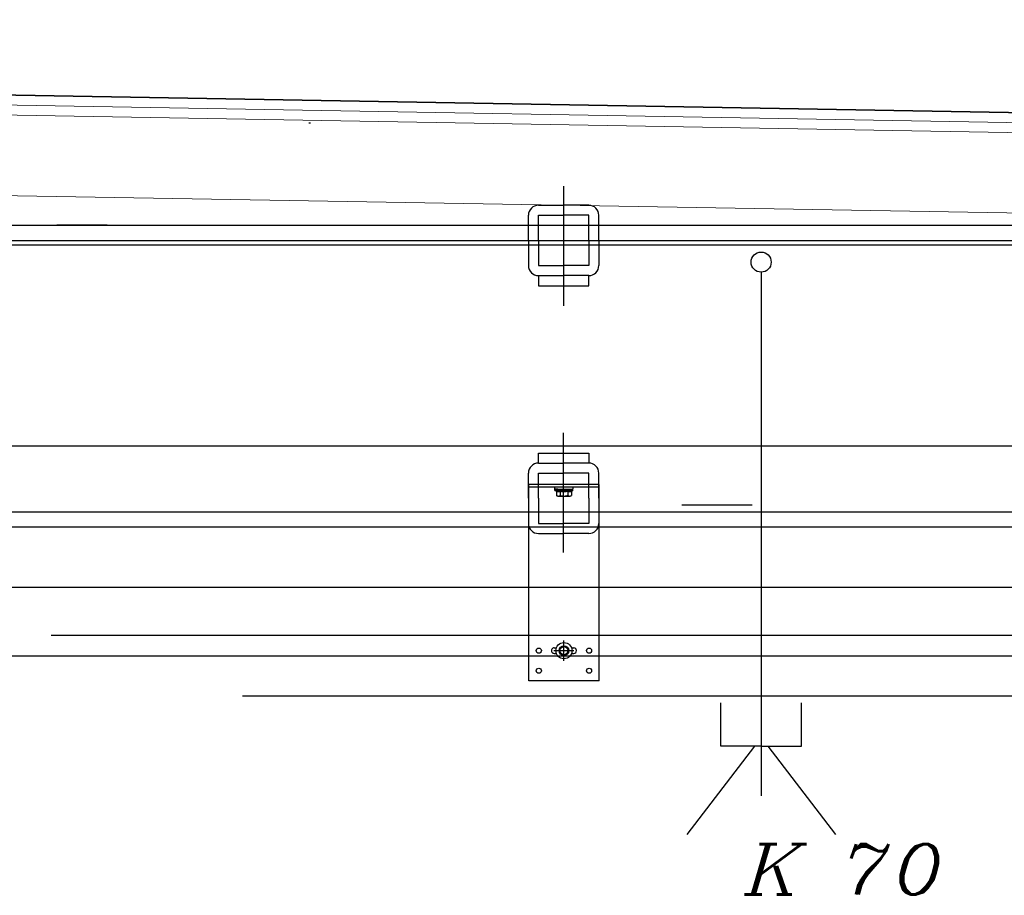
# Model space of a CAD drawing. Header units: millimetres. Extents: x -74 to 79, y 0 to 54.
# Tile 16 of 164: x -69.614 to -68.635, y 14.759 to 15.629. Entities that reach past the tile are written whole.
import ezdxf

# ---------------------------------------------------------------- set-up
doc = ezdxf.new("R2010")
doc.units = ezdxf.units.MM
doc.linetypes.add('DASHDOT', pattern=[1, 0.5, -0.25, 0, -0.25])
doc.linetypes.add('HIDDENX2', pattern=[0.75, 0.5, -0.25])
for name, color, linetype, lineweight in [('01_NeubauBemaßung', 7, 'Continuous', 20), ('1-0', 7, 'Continuous', 20), ('Alu-0.5', 7, 'Continuous', 20), ('Bemaßung 1_100', 7, 'Continuous', 20)]:
    doc.layers.add(name, color=color, linetype=linetype, lineweight=lineweight)
doc.styles.add('Italic', font='Italic', dxfattribs={"width": 1.15})

msp = doc.modelspace()

# ---------------------------------------------------------------- linework, layer by layer
at = {"layer": '01_NeubauBemaßung', "color": 3, "linetype": 'Continuous', "lineweight": 25}
for p, q in [((-69.326014, 15.5268767), (-69.324414, 15.5268767)), ((-69.1075129, 15.056865), (-69.1075129, 15.1671119)), ((-69.0375128, 15.1671119), (-69.1075129, 15.1671119)), ((-69.1075129, 15.1646119), (-69.0375128, 15.1646119)), ((-69.0375128, 15.056865), (-69.0375128, 15.1671119)), ((-68.9552317, 15.146865), (-68.8852317, 15.146865)), ((-69.1075129, 14.971865), (-69.1075129, 15.056865)), ((-69.0375128, 14.971865), (-69.0375128, 15.056865)), ((-69.0822628, 15.004615), (-69.0800479, 15.004615)), ((-69.0822628, 14.999115), (-69.0800479, 14.999115)), ((-69.0649778, 15.004615), (-69.0627628, 15.004615)), ((-69.0649778, 14.999115), (-69.0627628, 14.999115)), ((-73.9506828, 14.9968649), (-68.1038136, 14.9968468)), ((-69.0375128, 14.971865), (-69.1075129, 14.971865)), ((-69.3919732, 14.9568611), (-68.0861841, 14.9569045))]:
    msp.add_line(p, q, dxfattribs=at)
at = {"layer": '01_NeubauBemaßung', "color": 3, "linetype": 'HIDDENX2', "lineweight": 25, "ltscale": 0.5}
for p, q in [((-69.0816313, 15.1628083), (-69.0816313, 15.1644115)), ((-69.0633944, 15.1628083), (-69.0633944, 15.1644115)), ((-69.0815129, 15.1626079), (-69.0635129, 15.1626079)), ((-69.0815129, 15.1611079), (-69.0815129, 15.1626079)), ((-69.0815129, 15.1611079), (-69.0635129, 15.1611079)), ((-69.0815129, 15.1611079), (-69.0800184, 15.160533)), ((-69.0785384, 15.1626079), (-69.0814309, 15.1626079)), ((-69.0800184, 15.160533), (-69.0800184, 15.1561079)), ((-69.0785384, 15.1626079), (-69.0664873, 15.1626079)), ((-69.078142, 15.1556079), (-69.0762656, 15.1556079)), ((-69.0762656, 15.160533), (-69.0762656, 15.1561079)), ((-69.0762656, 15.1556079), (-69.0687601, 15.1556079)), ((-69.0687601, 15.160533), (-69.0687601, 15.1561079)), ((-69.0687601, 15.1556079), (-69.0668837, 15.1556079)), ((-69.0664873, 15.1626079), (-69.0635948, 15.1626079)), ((-69.0635129, 15.1611079), (-69.0650073, 15.160533)), ((-69.0650073, 15.160533), (-69.0650073, 15.1561079)), ((-69.0635129, 15.1611079), (-69.0635129, 15.1626079))]:
    msp.add_line(p, q, dxfattribs=at)
at = {"layer": '01_NeubauBemaßung', "color": 3, "linetype": 'DASHDOT', "lineweight": 25, "ltscale": 0.5}
for p, q in [((-69.0725129, 14.991865), (-69.0725129, 15.011865)), ((-69.0825128, 15.001865), (-69.0625129, 15.001865))]:
    msp.add_line(p, q, dxfattribs=at)
at = {"layer": '01_NeubauBemaßung', "color": 3, "linetype": 'Continuous', "lineweight": 25}
for centre, radius in [((-69.0725128, 15.001865), 0.0080212), ((-69.0975128, 15.001865), 0.00255), ((-69.0725128, 15.001865), 0.004758), ((-69.0725128, 15.001865), 0.0039983), ((-69.0475128, 15.001865), 0.00255), ((-69.0975128, 14.981865), 0.00255), ((-69.0475128, 14.981865), 0.00255)]:
    msp.add_circle(centre, radius, dxfattribs=at)
at = {"layer": '01_NeubauBemaßung', "color": 3, "linetype": 'HIDDENX2', "lineweight": 25, "ltscale": 0.5}
for centre, radius, start, end in [((-69.0814309, 15.1628083), 0.0002004, 180, 269.9996386), ((-69.078142, 15.16422), 0.004137, 243.0277187, 296.972237), ((-69.078142, 15.1593787), 0.0037708, 240.1581944, 299.8417375), ((-69.0725128, 15.1759561), 0.0158731, 256.3244771, 283.6755229), ((-69.0725128, 15.1699412), 0.0143333, 254.8218141, 285.1781859), ((-69.0668837, 15.16422), 0.004137, 243.027763, 296.9723029), ((-69.0668837, 15.1593787), 0.0037708, 240.1582625, 299.8417745), ((-69.0635948, 15.1628083), 0.0002004, 269.9988701, 0)]:
    msp.add_arc(centre, radius, start, end, dxfattribs=at)
at = {"layer": '01_NeubauBemaßung', "color": 3, "linetype": 'Continuous', "lineweight": 25}
for centre, start, end in [((-69.0822628, 15.001865), 89.9998974, 270), ((-69.0627628, 15.001865), 270, 90)]:
    msp.add_arc(centre, 0.00275, start, end, dxfattribs=at)
at = {"layer": '1-0', "color": 2, "linetype": 'Continuous', "lineweight": 35}
msp.add_line((-73.9157201, 15.6293289), (-68.0151873, 15.5263348), dxfattribs=at)
at = {"layer": 'Alu-0.5', "color": 7, "linetype": 'Continuous', "lineweight": 18}
for p, q in [((-68.0151873, 15.5263348), (-73.9157201, 15.6293289)), ((-73.9157201, 15.6193274), (-68.0151873, 15.5163332)), ((-73.9346025, 15.6096555), (-68.0151873, 15.5063317)), ((-73.9346025, 15.5296555), (-68.0151873, 15.4263317))]:
    msp.add_line(p, q, dxfattribs=at)
at = {"layer": 'Alu-0.5', "color": 3, "linetype": 'Continuous', "lineweight": 25}
msp.add_line((-68.1038143, 15.016865), (-69.582154, 15.016865), dxfattribs=at)
at = {"layer": 'Bemaßung 1_100', "color": 3, "linetype": 'Continuous', "lineweight": 25}
for p, q in [((-69.0728493, 15.463838), (-69.0728493, 15.3446832)), ((-69.0978493, 15.4447933), (-69.0728493, 15.4447933)), ((-69.0478493, 15.4447933), (-69.0728493, 15.4447933)), ((-69.1078493, 15.4097933), (-69.1078493, 15.4347933)), ((-69.0978493, 15.4097933), (-69.0978493, 15.4347933)), ((-69.0978493, 15.4347933), (-69.0728493, 15.4347933)), ((-69.0478493, 15.4347933), (-69.0728493, 15.4347933)), ((-69.0478493, 15.4097933), (-69.0478493, 15.4347933)), ((-69.0378493, 15.4097933), (-69.0378493, 15.4347933)), ((-73.9846025, 15.4248664), (-67.8551873, 15.4248664)), ((-73.9246025, 15.4248664), (-68.0151873, 15.4248664)), ((-69.5267889, 15.4248664), (-69.5767889, 15.4248664)), ((-73.9846025, 15.4098664), (-67.8575147, 15.4098664)), ((-69.1078493, 15.4097933), (-69.1078493, 15.3847933)), ((-69.0978493, 15.4097933), (-69.0978493, 15.3847933)), ((-69.0478493, 15.4097933), (-69.0478493, 15.3847933)), ((-69.0378493, 15.4097933), (-69.0378493, 15.3847933)), ((-73.9846025, 15.4055727), (-68.015191, 15.4055727)), ((-69.0978493, 15.3847933), (-69.0728493, 15.3847933)), ((-69.0478493, 15.3847933), (-69.0728493, 15.3847933)), ((-69.0978493, 15.3747933), (-69.0728493, 15.3747933)), ((-69.0978493, 15.3747933), (-69.0978493, 15.3647933)), ((-69.0478493, 15.3747933), (-69.0728493, 15.3747933)), ((-69.0478493, 15.3647933), (-69.0478493, 15.3747933)), ((-68.8764693, 15.3782581), (-68.8764693, 14.8574114)), ((-69.0978493, 15.3647933), (-69.0478493, 15.3647933)), ((-69.0728493, 15.0993324), (-69.0728493, 15.2184873)), ((-73.9845861, 15.2055727), (-68.0151873, 15.2055727)), ((-69.0978493, 15.1883772), (-69.0978493, 15.1983772)), ((-69.0978493, 15.1983772), (-69.0478493, 15.1983772)), ((-69.0478493, 15.1983772), (-69.0478493, 15.1883772)), ((-69.0978493, 15.1883772), (-69.0728493, 15.1883772)), ((-69.0478493, 15.1883772), (-69.0728493, 15.1883772)), ((-69.1078493, 15.1533772), (-69.1078493, 15.1783772)), ((-69.0978493, 15.1533772), (-69.0978493, 15.1783772)), ((-69.0978493, 15.1783772), (-69.0728493, 15.1783772)), ((-69.0478493, 15.1783772), (-69.0728493, 15.1783772)), ((-69.0478493, 15.1533772), (-69.0478493, 15.1783772)), ((-69.0378493, 15.1533772), (-69.0378493, 15.1783772)), ((-69.1078493, 15.1533772), (-69.1078493, 15.1283772)), ((-69.0978493, 15.1533772), (-69.0978493, 15.1283772)), ((-69.0478493, 15.1533772), (-69.0478493, 15.1283772)), ((-69.0378493, 15.1533772), (-69.0378493, 15.1283772)), ((-73.9845861, 15.1398932), (-67.8551873, 15.1398932)), ((-73.9845861, 15.1248664), (-67.8551873, 15.1248664)), ((-73.9246025, 15.1248664), (-68.0151873, 15.1248664)), ((-69.0978493, 15.1283772), (-69.0728493, 15.1283772)), ((-69.0478493, 15.1283772), (-69.0728493, 15.1283772)), ((-69.0978493, 15.1183772), (-69.0728493, 15.1183772)), ((-69.0478493, 15.1183772), (-69.0728493, 15.1183772)), ((-73.9246025, 15.0648664), (-68.0151873, 15.0648664)), ((-73.9096025, 15.0648664), (-68.0151873, 15.0648664)), ((-68.9164693, 14.906865), (-68.9164693, 14.949865)), ((-68.8364693, 14.906865), (-68.8364693, 14.949865)), ((-68.8764693, 14.946865), (-68.8764693, 14.906865)), ((-68.8832107, 14.906865), (-68.9504322, 14.8189004)), ((-68.8764693, 14.906865), (-68.9164693, 14.906865)), ((-68.8764693, 14.906865), (-68.8364693, 14.906865)), ((-68.8697278, 14.906865), (-68.8025063, 14.8189004))]:
    msp.add_line(p, q, dxfattribs=at)
msp.add_circle((-68.8764693, 15.3882581), 0.01, dxfattribs=at)
for centre, start, end in [((-69.0978493, 15.4347933), 90, 180), ((-69.0478493, 15.4347933), 0, 90), ((-69.0978493, 15.3847933), 180, 270), ((-69.0478493, 15.3847933), 270, 0), ((-69.0978493, 15.1783772), 90, 180), ((-69.0478493, 15.1783772), 0, 90), ((-69.0978493, 15.1283772), 180, 270), ((-69.0478493, 15.1283772), 270, 0)]:
    msp.add_arc(centre, 0.01, start, end, dxfattribs=at)

# ---------------------------------------------------------------- texts
at = {"layer": 'Bemaßung 1_100', "color": 1, "lineweight": 70, "style": 'Italic', "width": 1.15}
msp.add_text('K 70', height=0.05, dxfattribs=at).set_placement((-68.8928533, 14.7594463))

doc.saveas('drawing.dxf')
